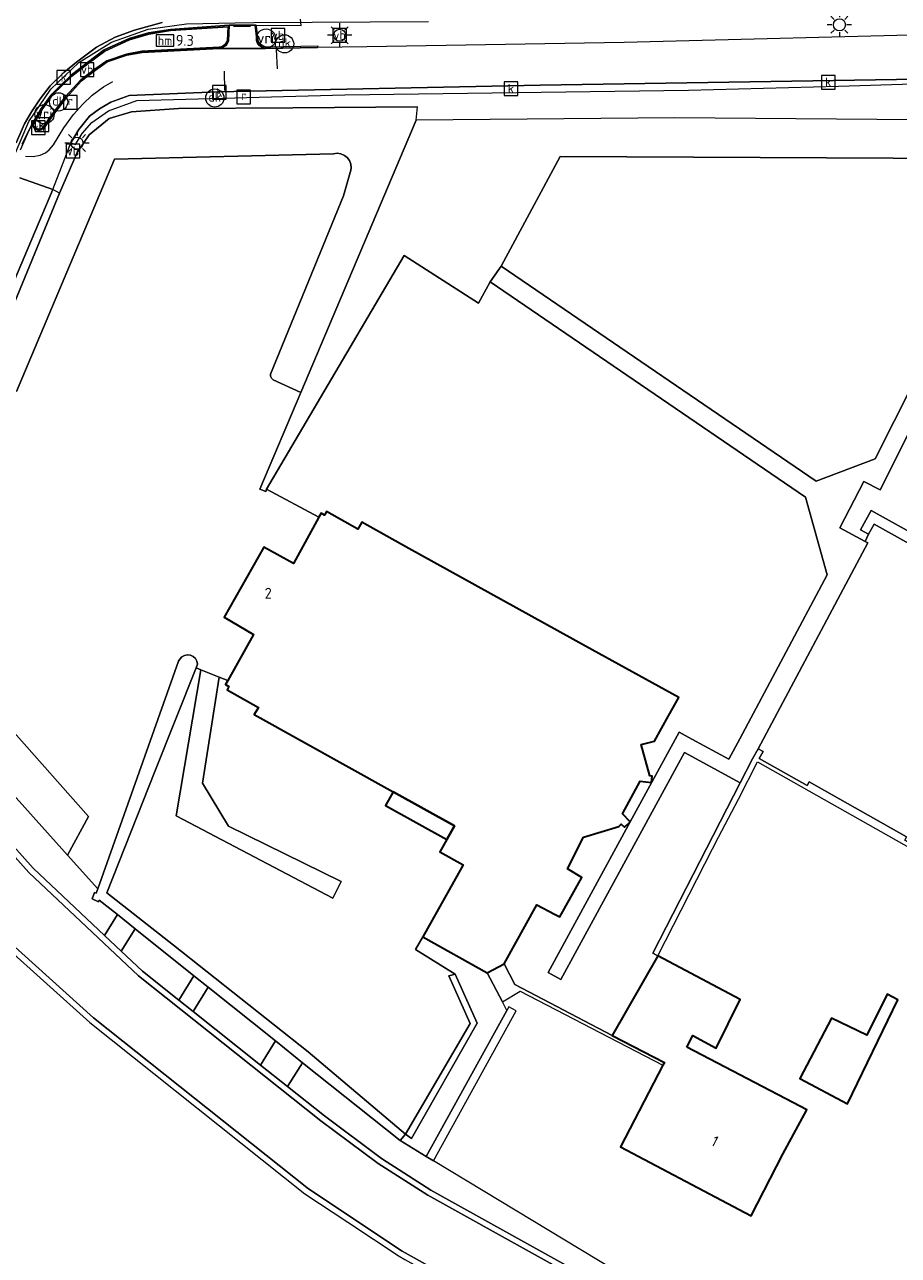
# Model space of a CAD drawing. Header units: metres. Extents: x 178952 to 185583, y 415201 to 419317.
# Tile 154 of 165: x 185330 to 185402, y 415296 to 415398. Entities that reach past the tile are written whole.
import ezdxf
from ezdxf.enums import TextEntityAlignment as Align

# ---------------------------------------------------------------- set-up
doc = ezdxf.new("R2010")
doc.units = ezdxf.units.M
for name, color, linetype, lineweight in [('B-WE-AM-AS_WEG-T18', 1, 'Continuous', 18), ('B-XX-GR-HAAG-G', 253, 'GR-HAAG1', 13), ('B-XX-GR-HAAG-GV', 253, 'Continuous', 13), ('B-XX-IE-TERREINAFSCHEIDING-GV', 210, 'Continuous', 18), ('B-XX-KL-ET_LS_OV_LICHTMAST-S', 190, 'Continuous', 25), ('B-XX-OG-BEBOUWING-GV', 252, 'Continuous', 35), ('B-XX-OG-BEBOUWING-T18', 252, 'Continuous', 18), ('B-XX-OG-TERREIN_CULTUURSCHEIDING-GV', 253, 'Continuous', 18), ('B-XX-OG-TERREIN_ONBEGROEID-GV', 253, 'Continuous', 18), ('B-XX-OG-WEG-GV', 253, 'Continuous', 18), ('B-XX-RI-GWA_KOLK-S', 30, 'Continuous', 25), ('B-XX-RI-GWA_RIOOLPUT-S', 30, 'Continuous', 25), ('B-XX-VH-GOOT-G', 253, 'Continuous', 18), ('B-XX-VH-VERHARDING_BEDRIJFSVLOERPLAAT-GV', 251, 'Continuous', 18), ('B-XX-VW-HECTOMETRERING-S', 7, 'Continuous', 25), ('B-XX-VW-MARKERING-G', 253, 'Continuous', 18), ('B-XX-VW-VERKEERSTEKEN_BORD-S', 7, 'Continuous', 25), ('B-XX-VW-VRI-S', 160, 'Continuous', 25)]:
    doc.layers.add(name, color=color, linetype=linetype, lineweight=lineweight)
doc.styles.add('NLCS-ISO', font='NLCS-ISO.ttf')
doc.styles.add('NLCS-ISO-M-T18', font='NLCS-ISO.ttf', dxfattribs={"height": 1.8})
doc.styles.add('NLCS-ISO-M500-T18', font='NLCS-ISO.ttf', dxfattribs={"height": 0.9})
doc.linetypes.add('GR-HAAG1', pattern='A,6,[176,NLCS.SHX,S=0.125,R=0,X=0,Y=0],-2', length=8)

# ---------------------------------------------------------------- blocks, each defined once
blk = doc.blocks.new('SIE-WEG_VERKEERSBORD-SO')
at = {"color": 0, "linetype": 'ByBlock', "lineweight": 18}
blk.add_lwpolyline([(-1.125, -1.125), (1.125, -1.125), (1.125, 1.125), (-1.125, 1.125)], close=True, dxfattribs=at)
at = {"color": 0, "linetype": 'ByBlock', "lineweight": 18, "style": 'NLCS-ISO'}
blk.add_text('vb', height=1.5, dxfattribs=at).set_placement((0, 0), align=Align.MIDDLE_CENTER)
blk = doc.blocks.new('SKL-VRI_PAAL-SO')
at = {"lineweight": 18}
blk.add_circle((0, 0), 1.59, dxfattribs=at)
at = {"lineweight": 18, "style": 'NLCS-ISO'}
blk.add_text('vri', height=1.8, dxfattribs=at).set_placement((-0.06, 0.08), align=Align.MIDDLE_CENTER)
blk = doc.blocks.new('SKL-ET_OV_LICHTMAST-SO')
at = {"color": 0, "linetype": 'ByBlock', "lineweight": 18}
for points in [[(-1.25, 0), (-2, 0)], [(-1.41, 1.41), (-0.88, 0.88)], [(0, 2), (0, 1.25)], [(0.88, 0.88), (1.41, 1.41)], [(2, 0), (1.25, 0)], [(-1.41, -1.41), (-0.88, -0.88)], [(0, -1.25), (0, -2)], [(0.88, -0.88), (1.41, -1.41)]]:
    blk.add_lwpolyline(points, dxfattribs=at)
blk.add_circle((0, 0), 1, dxfattribs=at)
blk = doc.blocks.new('SIE-WEG_PAAL_HECTOMETERPAAL-SO')
at = {"color": 0, "linetype": 'ByBlock', "lineweight": 18}
blk.add_lwpolyline([(-1.44375, -0.94375), (1.44375, -0.94375), (1.44375, 0.94375), (-1.44375, 0.94375)], close=True, dxfattribs=at)
at = {"color": 0, "linetype": 'ByBlock', "lineweight": 18, "style": 'NLCS-ISO'}
blk.add_text('hm', height=1.5, dxfattribs=at).set_placement((0, 0), align=Align.MIDDLE_CENTER)
blk = doc.blocks.new('SIE-WEG_PAAL_DRUKKNOPPAAL-SO')
at = {"color": 0, "linetype": 'ByBlock', "lineweight": 18}
blk.add_circle((0, 0), 1.5, dxfattribs=at)
at = {"color": 0, "linetype": 'ByBlock', "lineweight": 18, "style": 'NLCS-ISO'}
blk.add_text('dk', height=1.5, dxfattribs=at).set_placement((0, 0.15), align=Align.MIDDLE_CENTER)
blk = doc.blocks.new('SRI-KOLK-SO')
at = {"color": 0, "linetype": 'ByBlock', "lineweight": 18}
blk.add_lwpolyline([(-1.125, -1.125), (1.125, -1.125), (1.125, 1.125), (-1.125, 1.125)], close=True, dxfattribs=at)
at = {"color": 0, "linetype": 'ByBlock', "lineweight": 18, "style": 'NLCS-ISO'}
blk.add_text('k', height=1.5, dxfattribs=at).set_placement((0, 0), align=Align.MIDDLE_CENTER)
blk = doc.blocks.new('SRI-PUT_INSPECTIEPUT_RIOOLPUT-SO')
at = {"color": 0, "linetype": 'ByBlock', "lineweight": 18}
blk.add_lwpolyline([(-1.12, -1.12), (1.12, -1.12), (1.12, 1.12), (-1.12, 1.12)], close=True, dxfattribs=at)
at = {"color": 0, "linetype": 'ByBlock', "lineweight": 18, "style": 'NLCS-ISO'}
blk.add_text('r', height=1.5, dxfattribs=at).set_placement((0, 0.28), align=Align.MIDDLE_CENTER)

msp = doc.modelspace()

# ---------------------------------------------------------------- linework, layer by layer
at = {"layer": 'B-XX-GR-HAAG-G'}
msp.add_lwpolyline([(185332.818, 415383.979), (185334.258, 415387.316), (185335.261, 415388.768), (185336.908, 415390.137), (185338.745, 415390.668), (185342.602, 415390.94), (185352.016, 415391.013), (185362.304, 415391.091)], dxfattribs=at)
at = {"layer": 'B-XX-GR-HAAG-GV'}
for points in [[(185332.818, 415383.979), (185332.244, 415384.264), (185325.533, 415368.428), (185326.25, 415368.06)], [(185399.684, 415357.822), (185398.796, 415356.228), (185399.452, 415355.862), (185399.911, 415356.686), (185416.022, 415347.704), (185415.566, 415346.728), (185413.589, 415342.284), (185407.063, 415328.724), (185406.604, 415327.911), (185407.261, 415327.594), (185407.665, 415328.434), (185410.789, 415334.924), (185417.128, 415348.097), (185408.082, 415353.14)], [(185340.648, 415336.323), (185344.052, 415344.844), (185344.174, 415345.148), (185344.129, 415345.396), (185344.01, 415345.618), (185343.827, 415345.792), (185343.599, 415345.901), (185343.348, 415345.933), (185343.1, 415345.886), (185342.879, 415345.764), (185342.707, 415345.58), (185342.62, 415345.41), (185335.952, 415326.644), (185335.83, 415326.3), (185335.7, 415326.34), (185335.5, 415325.82), (185336.03, 415325.58), (185336.08, 415325.72), (185337.585, 415324.516), (185339.044, 415323.35), (185343.885, 415319.477), (185345.062, 415318.536), (185350.6, 415314.107), (185352.836, 415312.318), (185360.86, 415305.9), (185361.323, 415306.429), (185353.292, 415313.202), (185342.203, 415321.994), (185336.709, 415326.325)], [(185367.215, 415315.569), (185365.399, 415319.619), (185364.878, 415319.476), (185366.646, 415315.546), (185361.323, 415306.429), (185361.797, 415306.066)], [(185370.425, 415316.601), (185369.833, 415316.919), (185369.672, 415316.628), (185363.022, 415304.592), (185363.622, 415304.23)]]:
    msp.add_lwpolyline(points, close=True, dxfattribs=at)
at = {"layer": 'B-XX-IE-TERREINAFSCHEIDING-GV'}
for points in [[(185387.092, 415330.892), (185388.747, 415334.02), (185390.319, 415337.119), (185406.604, 415327.911), (185407.063, 415328.724), (185406.622, 415328.973), (185406.324, 415328.446), (185402.441, 415330.641), (185402.598, 415330.919), (185394.563, 415335.462), (185394.397, 415335.168), (185390.458, 415337.395), (185390.772, 415337.952), (185390.355, 415338.188), (185389.888, 415337.362), (185388.878, 415335.388), (185381.694, 415321.353), (185382.096, 415321.129), (185386.608, 415329.946)], [(185370.31, 415318.77), (185369.43, 415320.47), (185368.04, 415319.71), (185369.3, 415317.34), (185370.75, 415318.22), (185382.524, 415312.108), (185382.64, 415312.33), (185378.338, 415314.561)]]:
    msp.add_lwpolyline(points, close=True, dxfattribs=at)
at = {"layer": 'B-XX-OG-BEBOUWING-GV'}
for points in [[(185383.817, 415342.401), (185376.137, 415346.651), (185361.59, 415354.7), (185357.7, 415356.86), (185357.38, 415356.29), (185354.81, 415357.73), (185354.64, 415357.45), (185354.35, 415357.6), (185354.176, 415357.283), (185352.07, 415353.45), (185349.64, 415354.81), (185346.38, 415349.02), (185348.78, 415347.61), (185346.676, 415343.806), (185346.49, 415343.47), (185346.76, 415343.31), (185346.63, 415343.03), (185349.2, 415341.6), (185348.84, 415341.01), (185360.291, 415334.646), (185365.34, 415331.84), (185364.705, 415330.696), (185364.14, 415329.68), (185366.05, 415328.63), (185362.74, 415322.7), (185368.04, 415319.71), (185369.43, 415320.47), (185372.13, 415325.33), (185373.586, 415324.569), (185374.033, 415324.335), (185375.831, 415327.567), (185374.65, 415328.296), (185375.984, 415330.914), (185378.875, 415331.769), (185379.078, 415331.981), (185379.341, 415331.736), (185379.826, 415332.171), (185379.175, 415332.837), (185380.636, 415335.527), (185381.582, 415335.404), (185381.635, 415335.927), (185381.445, 415335.957), (185380.731, 415338.526), (185381.811, 415338.824), (185382.973, 415340.895)], [(185360.291, 415334.646), (185359.655, 415333.502), (185364.705, 415330.696), (185365.34, 415331.84)], [(185384.483, 415313.586), (185384.98, 415314.549), (185386.903, 415313.502), (185388.87, 415317.53), (185382.096, 415321.129), (185378.338, 415314.561), (185382.64, 415312.33), (185382.524, 415312.108), (185379.02, 415305.37), (185389.78, 415299.71), (185392.41, 415304.78), (185394.377, 415308.443), (185393.224, 415309.042)], [(185401.884, 415317.502), (185400.981, 415317.971), (185399.324, 415314.594), (185396.403, 415315.976), (185393.81, 415311.018), (185397.728, 415308.913)]]:
    msp.add_lwpolyline(points, close=True, dxfattribs=at)
at = {"layer": 'B-XX-OG-TERREIN_CULTUURSCHEIDING-GV'}
msp.add_lwpolyline([(185406.778, 415389.998), (185383.509, 415390.177), (185362.2, 415389.995), (185352.699, 415367.551), (185349.32, 415359.57), (185349.79, 415359.4), (185349.86, 415359.59), (185361.19, 415378.823), (185367.312, 415374.901), (185368.29, 415376.663), (185369.181, 415377.967), (185374.061, 415387.005), (185412.466, 415386.809)], dxfattribs=at)
for points in [[(185332.818, 415383.979), (185332.244, 415384.264), (185325.533, 415368.428), (185326.25, 415368.06)], [(185399.684, 415357.822), (185398.796, 415356.228), (185399.452, 415355.862), (185399.911, 415356.686), (185416.022, 415347.704), (185415.566, 415346.728), (185413.589, 415342.284), (185407.063, 415328.724), (185406.604, 415327.911), (185407.261, 415327.594), (185407.665, 415328.434), (185410.789, 415334.924), (185417.128, 415348.097), (185408.082, 415353.14)], [(185399.452, 415355.862), (185399.176, 415355.275), (185399.39, 415355.161), (185390.355, 415338.188), (185390.772, 415337.952), (185390.458, 415337.395), (185394.397, 415335.168), (185394.563, 415335.462), (185402.598, 415330.919), (185402.441, 415330.641), (185406.324, 415328.446), (185406.622, 415328.973), (185407.063, 415328.724), (185413.589, 415342.284), (185415.566, 415346.728), (185416.022, 415347.704), (185399.911, 415356.686)], [(185340.648, 415336.323), (185344.052, 415344.844), (185344.174, 415345.148), (185344.129, 415345.396), (185344.01, 415345.618), (185343.827, 415345.792), (185343.599, 415345.901), (185343.348, 415345.933), (185343.1, 415345.886), (185342.879, 415345.764), (185342.707, 415345.58), (185342.62, 415345.41), (185335.952, 415326.644), (185335.83, 415326.3), (185335.7, 415326.34), (185335.5, 415325.82), (185336.03, 415325.58), (185336.08, 415325.72), (185337.585, 415324.516), (185339.044, 415323.35), (185343.885, 415319.477), (185345.062, 415318.536), (185350.6, 415314.107), (185352.836, 415312.318), (185360.86, 415305.9), (185361.323, 415306.429), (185353.292, 415313.202), (185342.203, 415321.994), (185336.709, 415326.325)], [(185346.676, 415343.806), (185345.971, 415344.085), (185344.577, 415335.349), (185346.738, 415331.81), (185356.001, 415327.252), (185355.323, 415325.874), (185342.41, 415332.651), (185344.438, 415344.691), (185344.052, 415344.844), (185340.648, 415336.323), (185336.709, 415326.325), (185342.203, 415321.994), (185353.292, 415313.202), (185361.323, 415306.429), (185366.646, 415315.546), (185364.878, 415319.476), (185365.399, 415319.619), (185362.126, 415321.64), (185362.74, 415322.7), (185366.05, 415328.63), (185364.14, 415329.68), (185364.705, 415330.696), (185365.34, 415331.84), (185360.291, 415334.646), (185348.84, 415341.01), (185349.2, 415341.6), (185346.63, 415343.03), (185346.76, 415343.31), (185346.49, 415343.47)], [(185339.044, 415323.35), (185337.585, 415324.516), (185336.525, 415322.795), (185337.898, 415321.502)], [(185345.062, 415318.536), (185343.885, 415319.477), (185342.647, 415317.467), (185343.811, 415316.54)], [(185367.215, 415315.569), (185365.399, 415319.619), (185364.878, 415319.476), (185366.646, 415315.546), (185361.323, 415306.429), (185361.797, 415306.066)], [(185401.884, 415317.502), (185397.728, 415308.913), (185393.81, 415311.018), (185396.403, 415315.976), (185399.324, 415314.594), (185400.981, 415317.971)], [(185370.425, 415316.601), (185369.833, 415316.919), (185369.672, 415316.628), (185363.022, 415304.592), (185363.622, 415304.23)], [(185350.6, 415314.107), (185349.369, 415312.117), (185351.596, 415310.344), (185352.836, 415312.318)]]:
    msp.add_lwpolyline(points, close=True, dxfattribs=at)
at = {"layer": 'B-XX-OG-TERREIN_ONBEGROEID-GV'}
for points in [[(185412.466, 415386.809), (185374.061, 415387.005), (185369.181, 415377.967), (185395.151, 415360.229), (185400.015, 415362.072)], [(185368.29, 415376.663), (185367.312, 415374.901), (185361.19, 415378.823), (185349.86, 415359.59), (185354.176, 415357.283), (185354.35, 415357.6), (185354.64, 415357.45), (185354.81, 415357.73), (185357.38, 415356.29), (185357.7, 415356.86), (185361.59, 415354.7), (185376.137, 415346.651), (185383.817, 415342.401), (185382.973, 415340.895), (185381.811, 415338.824), (185380.731, 415338.526), (185381.445, 415335.957), (185381.635, 415335.927), (185381.582, 415335.404), (185380.636, 415335.527), (185379.175, 415332.837), (185379.826, 415332.171), (185383.848, 415339.563), (185384.909, 415338.985), (185387.94, 415337.334), (185388.844, 415338.992), (185396.043, 415352.518), (185394.26, 415358.925)], [(185416.505, 415370.287), (185407.979, 415374.579), (185400.405, 415359.533), (185399.074, 415360.203), (185397.086, 415356.387), (185399.176, 415355.275), (185399.452, 415355.862), (185398.796, 415356.228), (185399.684, 415357.822), (185408.082, 415353.14)], [(185379.826, 415332.171), (185379.341, 415331.736), (185379.078, 415331.981), (185378.875, 415331.769), (185375.984, 415330.914), (185374.65, 415328.296), (185375.831, 415327.567), (185374.033, 415324.335), (185373.586, 415324.569), (185372.13, 415325.33), (185369.43, 415320.47), (185370.31, 415318.77), (185378.338, 415314.561), (185382.096, 415321.129), (185381.694, 415321.353), (185388.878, 415335.388), (185384.306, 415337.879), (185374.115, 415319.176), (185373.054, 415319.754)]]:
    msp.add_lwpolyline(points, close=True, dxfattribs=at)
at = {"layer": 'B-XX-OG-WEG-GV'}
for points in [[(185329.722, 415388.018), (185330.495, 415389.578), (185331.331, 415390.973), (185332.162, 415392.128), (185332.922, 415392.877), (185333.767, 415393.686), (185335.108, 415394.727), (185336.486, 415395.774), (185338.532, 415396.712), (185340.132, 415397.179), (185341.94, 415397.466), (185346.793, 415397.805), (185348.912, 415397.813), (185349.018, 415397.815), (185352.728, 415397.791), (185352.673, 415398.305)], [(185341.258, 415398.032), (185338.972, 415397.403), (185337.383, 415396.821), (185335.853, 415395.997), (185334.203, 415394.771), (185333.156, 415393.913), (185332.048, 415392.808), (185331.2, 415391.753), (185330.494, 415390.681), (185329.932, 415389.684), (185329.229, 415388.109)], [(185329.229, 415388.109), (185329.932, 415389.684), (185330.494, 415390.681), (185331.2, 415391.753), (185332.048, 415392.808), (185333.156, 415393.913), (185334.203, 415394.771), (185335.853, 415395.997), (185337.383, 415396.821), (185338.972, 415397.403), (185341.258, 415398.032)], [(185407.152, 415397.09), (185379.316, 415396.384), (185358.128, 415396.034), (185354.072, 415395.969), (185349.786, 415395.901), (185345.962, 415395.898), (185339.611, 415395.578), (185338.355, 415395.341), (185336.739, 415394.794), (185335.767, 415394.106), (185334.627, 415393.239), (185333.372, 415391.863), (185332.31, 415390.443), (185331.595, 415389.437), (185331.332, 415389.185), (185331.076, 415389.129), (185330.795, 415389.245), (185330.495, 415389.578), (185329.722, 415388.018)], [(185329.537, 415385.244), (185332.244, 415384.264), (185332.982, 415386.126), (185333.734, 415388.126), (185334.398, 415389.213), (185335.284, 415390.323), (185336.087, 415390.924), (185337.03, 415391.459), (185338.547, 415392.011), (185345.854, 415392.321), (185372.411, 415392.868), (185403.491, 415393.38)], [(185403.491, 415393.38), (185372.411, 415392.868), (185345.854, 415392.321), (185338.547, 415392.011), (185337.03, 415391.459), (185336.087, 415390.924), (185335.284, 415390.323), (185334.398, 415389.213), (185333.734, 415388.126), (185334.12, 415387.992), (185334.679, 415388.893), (185335.473, 415389.792), (185336.853, 415390.761), (185339.174, 415391.621), (185356.302, 415392.089), (185384.629, 415392.467), (185396.991, 415392.802), (185413.608, 415393.316)], [(185329.261, 415367.631), (185337.334, 415386.774), (185355.388, 415387.223), (185355.689, 415387.257), (185355.992, 415387.212), (185356.272, 415387.09), (185356.511, 415386.9), (185356.693, 415386.655), (185356.805, 415386.37), (185356.84, 415386.067), (185356.819, 415385.863), (185356.211, 415383.766), (185350.195, 415369.06), (185350.194, 415368.899), (185350.265, 415368.725), (185350.401, 415368.595), (185352.699, 415367.551), (185362.2, 415389.995), (185362.304, 415391.091), (185352.016, 415391.013), (185342.602, 415390.94), (185338.745, 415390.668), (185336.908, 415390.137), (185335.261, 415388.768), (185334.258, 415387.316), (185332.818, 415383.979), (185326.25, 415368.06)], [(185321.387, 415348.17), (185335.207, 415332.603), (185333.461, 415329.422), (185335.952, 415326.644), (185342.62, 415345.41), (185342.707, 415345.58), (185342.879, 415345.764), (185343.1, 415345.886), (185343.348, 415345.933), (185343.599, 415345.901), (185343.827, 415345.792), (185344.01, 415345.618), (185344.129, 415345.396), (185344.174, 415345.148), (185344.052, 415344.844), (185344.438, 415344.691), (185345.971, 415344.085), (185346.676, 415343.806), (185348.78, 415347.61), (185346.38, 415349.02), (185349.64, 415354.81), (185352.07, 415353.45), (185354.176, 415357.283), (185349.86, 415359.59), (185349.79, 415359.4), (185349.32, 415359.57), (185352.699, 415367.551), (185350.401, 415368.595), (185350.265, 415368.725), (185350.194, 415368.899), (185350.195, 415369.06), (185356.211, 415383.766), (185356.819, 415385.863), (185356.84, 415386.067), (185356.805, 415386.37), (185356.693, 415386.655), (185356.511, 415386.9), (185356.272, 415387.09), (185355.992, 415387.212), (185355.689, 415387.257), (185355.388, 415387.223), (185337.334, 415386.774), (185329.261, 415367.631)], [(185412.466, 415386.809), (185400.015, 415362.072), (185395.151, 415360.229), (185369.181, 415377.967), (185368.29, 415376.663), (185394.26, 415358.925), (185396.043, 415352.518), (185388.844, 415338.992), (185387.94, 415337.334), (185384.909, 415338.985), (185383.848, 415339.563), (185379.826, 415332.171), (185373.054, 415319.754), (185374.115, 415319.176), (185384.306, 415337.879), (185388.878, 415335.388), (185389.888, 415337.362), (185390.355, 415338.188), (185399.39, 415355.161), (185399.176, 415355.275), (185397.086, 415356.387), (185399.074, 415360.203), (185400.405, 415359.533), (185407.979, 415374.579)], [(185325.2, 415368.6), (185325.533, 415368.428), (185332.244, 415384.264), (185329.537, 415385.244)], [(185313.26, 415347.129), (185312.759, 415347.185), (185312.788, 415345.485), (185313.165, 415343.846), (185313.705, 415342.618), (185314.429, 415341.509), (185315.751, 415339.941), (185317.355, 415338.637), (185319.139, 415337.676), (185321.561, 415336.444), (185323.753, 415334.888), (185324.373, 415334.352), (185325.249, 415333.593), (185330.282, 415327.99), (185339.312, 415319.482), (185354.325, 415307.534), (185359.045, 415304.008), (185363.144, 415301.39), (185399.256, 415281.314), (185404.461, 415278.42), (185428.711, 415264.939), (185428.954, 415265.376), (185363.4, 415301.82)], [(185361.041, 415296.787), (185353.325, 415301.925), (185335.613, 415316.002), (185328.586, 415322.352), (185324.678, 415326.769), (185321.996, 415329.57), (185319.864, 415331.47), (185317.441, 415332.998), (185316.613, 415333.395), (185315.784, 415333.715), (185312.653, 415334.911), (185310.518, 415335.152), (185308.398, 415334.723), (185306.511, 415333.666), (185306.824, 415333.268)], [(185363.4, 415301.82), (185359.33, 415304.42), (185354.63, 415307.93), (185351.596, 415310.344), (185349.369, 415312.117), (185343.811, 415316.54), (185342.647, 415317.467), (185339.64, 415319.86), (185337.898, 415321.502), (185336.525, 415322.795), (185330.64, 415328.34), (185325.6, 415333.95), (185324.7, 415334.73), (185324.062, 415335.282)], [(185399.256, 415281.314), (185363.144, 415301.39), (185359.045, 415304.008), (185354.325, 415307.534), (185339.312, 415319.482), (185330.282, 415327.99), (185325.249, 415333.593)], [(185321.649, 415329.21), (185324.31, 415326.43), (185328.23, 415322), (185335.29, 415315.62), (185353.03, 415301.52), (185356.558, 415299.171), (185360.78, 415296.36), (185361.268, 415296.088), (185415.924, 415265.628), (185424.663, 415260.78), (185425.99, 415260.045), (185426.233, 415260.482), (185424.905, 415261.217), (185416.167, 415266.065), (185401.949, 415273.989), (185396.747, 415276.888), (185361.041, 415296.787)], [(185328.586, 415322.352), (185335.613, 415316.002), (185353.325, 415301.925), (185361.041, 415296.787), (185396.747, 415276.888)]]:
    msp.add_lwpolyline(points, dxfattribs=at)
for points in [[(185346.687, 415397.668), (185341.952, 415397.366), (185340.154, 415397.081), (185338.567, 415396.618), (185336.538, 415395.688), (185335.168, 415394.648), (185333.833, 415393.61), (185332.991, 415392.805), (185332.239, 415392.063), (185331.414, 415390.918), (185330.619, 415389.59), (185330.854, 415389.328), (185331.085, 415389.234), (185331.283, 415389.277), (185331.519, 415389.503), (185332.229, 415390.502), (185333.295, 415391.927), (185334.559, 415393.313), (185335.708, 415394.187), (185336.693, 415394.884), (185338.329, 415395.438), (185339.599, 415395.677), (185345.948, 415395.997), (185346.143, 415396.045), (185346.461, 415396.226), (185346.635, 415396.527)], [(185348.912, 415397.813), (185346.793, 415397.805), (185346.733, 415396.498), (185346.534, 415396.152), (185346.18, 415395.951), (185345.962, 415395.898), (185349.786, 415395.901), (185349.325, 415396.14), (185349.093, 415396.39)], [(185321.387, 415348.17), (185325.82, 415359.243), (185325.9, 415359.432), (185325.95, 415359.718), (185325.92, 415360.007), (185325.813, 415360.277), (185325.637, 415360.508), (185323.178, 415361.552), (185317.473, 415347.256), (185333.461, 415329.422), (185335.207, 415332.603)], [(185317.473, 415347.256), (185316.318, 415344.459), (185324.418, 415335.541), (185324.347, 415335.395), (185324.062, 415335.282), (185324.7, 415334.73), (185325.6, 415333.95), (185330.64, 415328.34), (185336.525, 415322.795), (185337.585, 415324.516), (185336.08, 415325.72), (185336.03, 415325.58), (185335.5, 415325.82), (185335.7, 415326.34), (185335.83, 415326.3), (185335.952, 415326.644), (185333.461, 415329.422)], [(185344.577, 415335.349), (185345.971, 415344.085), (185344.438, 415344.691), (185342.41, 415332.651), (185355.323, 415325.874), (185356.001, 415327.252), (185346.738, 415331.81)], [(185339.044, 415323.35), (185337.898, 415321.502), (185339.64, 415319.86), (185342.647, 415317.467), (185343.885, 415319.477)], [(185369.3, 415317.34), (185368.04, 415319.71), (185362.74, 415322.7), (185362.126, 415321.64), (185365.399, 415319.619), (185367.215, 415315.569), (185361.797, 415306.066), (185361.323, 415306.429), (185360.86, 415305.9), (185363.022, 415304.592), (185369.672, 415316.628)], [(185345.062, 415318.536), (185343.811, 415316.54), (185349.369, 415312.117), (185350.6, 415314.107)], [(185388.03, 415289.47), (185363.622, 415304.23), (185363.022, 415304.592), (185360.86, 415305.9), (185352.836, 415312.318), (185351.596, 415310.344), (185354.63, 415307.93), (185359.33, 415304.42), (185363.4, 415301.82), (185428.954, 415265.376), (185431.4, 415269.407), (185426.5, 415272.38), (185419.99, 415275.67)]]:
    msp.add_lwpolyline(points, close=True, dxfattribs=at)
at = {"layer": 'B-XX-VH-GOOT-G'}
msp.add_lwpolyline([(185322.4, 415370.936), (185328.393, 415385.419), (185330.283, 415389.891), (185332.077, 415392.533), (185334.384, 415394.744), (185337.101, 415396.424), (185340.11, 415397.501), (185343.264, 415397.924), (185347.268, 415398.014), (185348.815, 415398.04), (185363.202, 415398.108)], dxfattribs=at)
at = {"layer": 'B-XX-VH-VERHARDING_BEDRIJFSVLOERPLAAT-GV'}
for points in [[(185346.793, 415397.805), (185341.94, 415397.466), (185340.132, 415397.179), (185338.532, 415396.712), (185336.486, 415395.774), (185335.108, 415394.727), (185333.767, 415393.686), (185332.922, 415392.877), (185332.162, 415392.128), (185331.331, 415390.973), (185330.495, 415389.578), (185330.795, 415389.245), (185331.076, 415389.129), (185331.332, 415389.185), (185331.595, 415389.437), (185332.31, 415390.443), (185333.372, 415391.863), (185334.627, 415393.239), (185335.767, 415394.106), (185336.739, 415394.794), (185338.355, 415395.341), (185339.611, 415395.578), (185345.962, 415395.898), (185346.18, 415395.951), (185346.534, 415396.152), (185346.733, 415396.498)], [(185346.687, 415397.668), (185346.635, 415396.527), (185346.461, 415396.226), (185346.143, 415396.045), (185345.948, 415395.997), (185339.599, 415395.677), (185338.329, 415395.438), (185336.693, 415394.884), (185335.708, 415394.187), (185334.559, 415393.313), (185333.295, 415391.927), (185332.229, 415390.502), (185331.519, 415389.503), (185331.283, 415389.277), (185331.085, 415389.234), (185330.854, 415389.328), (185330.619, 415389.59), (185331.414, 415390.918), (185332.239, 415392.063), (185332.991, 415392.805), (185333.833, 415393.61), (185335.168, 415394.648), (185336.538, 415395.688), (185338.567, 415396.618), (185340.154, 415397.081), (185341.952, 415397.366)], [(185354.072, 415395.969), (185354.107, 415396.079), (185349.81, 415396.001), (185349.386, 415396.221), (185349.188, 415396.435), (185349.025, 415397.715), (185349.018, 415397.815), (185348.912, 415397.813), (185349.093, 415396.39), (185349.325, 415396.14), (185349.786, 415395.901)]]:
    msp.add_lwpolyline(points, close=True, dxfattribs=at)
at = {"layer": 'B-XX-VW-MARKERING-G'}
for points in [[(185347.13, 415397.713), (185348.554, 415397.739)], [(185350.667, 415395.815), (185350.728, 415394.207)], [(185346.36, 415394.029), (185346.388, 415392.431)], [(185329.991, 415387.021), (185330.624, 415386.999), (185331.199, 415387.094), (185331.649, 415387.289), (185331.943, 415387.541), (185332.321, 415387.948), (185333.166, 415389.368), (185333.969, 415390.469), (185334.715, 415391.305), (185335.503, 415392.059), (185336.44, 415392.735), (185337.203, 415393.17)], [(185329.589, 415387.541), (185330.195, 415388.929)]]:
    msp.add_lwpolyline(points, dxfattribs=at)

# ---------------------------------------------------------------- block references
at = {"layer": 'B-XX-KL-ET_LS_OV_LICHTMAST-S', "xscale": 0.5, "yscale": 0.5, "zscale": 0.5}
for p in [(185397.058, 415397.852), (185355.885, 415396.985), (185334.251, 415388.099)]:
    msp.add_blockref('SKL-ET_OV_LICHTMAST-SO', p, dxfattribs=at)
at = {"layer": 'B-XX-RI-GWA_KOLK-S', "xscale": 0.5, "yscale": 0.5, "zscale": 0.5}
for p in [(185333.153, 415393.52), (185396.138, 415393.117), (185345.978, 415392.28), (185369.993, 415392.593), (185331.357, 415389.606)]:
    msp.add_blockref('SRI-KOLK-SO', p, dxfattribs=at)
at = {"layer": 'B-XX-RI-GWA_RIOOLPUT-S', "xscale": 0.5, "yscale": 0.5, "zscale": 0.5}
for p in [(185347.977, 415391.887), (185333.696, 415391.454)]:
    msp.add_blockref('SRI-PUT_INSPECTIEPUT_RIOOLPUT-SO', p, dxfattribs=at)
at = {"layer": 'B-XX-VW-HECTOMETRERING-S', "xscale": 0.5, "yscale": 0.5, "zscale": 0.5}
msp.add_blockref('SIE-WEG_PAAL_HECTOMETERPAAL-SO', (185341.493, 415396.545), dxfattribs=at)
at = {"layer": 'B-XX-VW-VERKEERSTEKEN_BORD-S', "xscale": 0.5, "yscale": 0.5, "zscale": 0.5}
for p in [(185350.812, 415396.979), (185355.885, 415396.985), (185335.084, 415394.163), (185331.074, 415389.383), (185333.919, 415387.445)]:
    msp.add_blockref('SIE-WEG_VERKEERSBORD-SO', p, dxfattribs=at)
at = {"layer": 'B-XX-VW-VRI-S', "xscale": 0.5, "yscale": 0.5, "zscale": 0.5}
for name, p in [('SKL-VRI_PAAL-SO', (185349.822, 415396.709)), ('SIE-WEG_PAAL_DRUKKNOPPAAL-SO', (185351.347, 415396.274)), ('SIE-WEG_PAAL_DRUKKNOPPAAL-SO', (185332.731, 415391.493)), ('SIE-WEG_PAAL_DRUKKNOPPAAL-SO', (185345.598, 415391.813)), ('SKL-VRI_PAAL-SO', (185331.566, 415390.474))]:
    msp.add_blockref(name, p, dxfattribs=at)

# ---------------------------------------------------------------- texts
at = {"layer": 'B-WE-AM-AS_WEG-T18', "style": 'NLCS-ISO-M500-T18'}
msp.add_text('9.3', height=0.9, rotation=359.31075, dxfattribs=at).set_placement((185343.129, 415396.565), align=Align.MIDDLE)
at = {"layer": 'B-XX-OG-BEBOUWING-T18', "style": 'NLCS-ISO-M-T18'}
msp.add_text('2', height=0.9, dxfattribs=at).set_placement((185350, 415351), align=Align.MIDDLE_CENTER)
msp.add_text('1', height=0.9, rotation=332.2, dxfattribs=at).set_placement((185386.8, 415305.852), align=Align.MIDDLE_CENTER)

doc.saveas('drawing.dxf')
